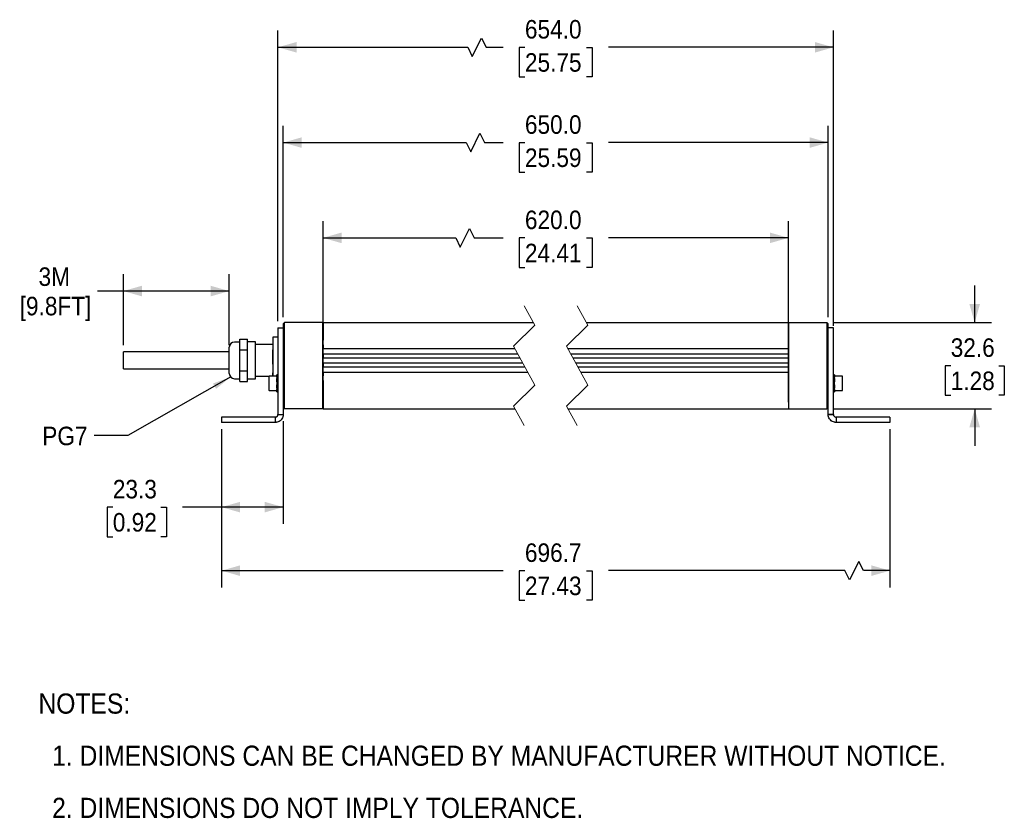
# Model space of a CAD drawing. Header units: millimetres. Extents: x 11 to 864, y 0 to 523.
# Tile 1 of 4: x 11 to 383, y 23 to 325. Entities that reach past the tile are written whole.
import ezdxf

# ---------------------------------------------------------------- set-up
doc = ezdxf.new("R2010")
doc.units = ezdxf.units.MM
doc.header["$LTSCALE"] = 2
doc.linetypes.add('SLD-Dashed', pattern=[5.08, 2.54, 2.54])
doc.linetypes.add('SLD-Solid', pattern=[0])
doc.layers.add('DIMENSIONS', color=140, linetype='SLD-Solid', lineweight=25)
doc.layers.add('TEXT', color=140, linetype='SLD-Solid', lineweight=25)
doc.styles.add('SLDTEXTSTYLE0', font='GOTHIC.TTF', dxfattribs={"width": 0.913})
doc.styles.get("Standard").update_dxf_attribs({"font": 'GOTHIC.TTF'})
doc.dimstyles.new('SLDDIMSTYLE0', dxfattribs={"dimtxt": 7, "dimasz": 7, "dimexe": 0, "dimexo": 0.0625, "dimgap": 1.75, "dimtad": 0, "dimtih": 1, "dimtoh": 1, "dimdec": 1, "dimrnd": 1e-09, "dimzin": 4, "dimdsep": 46, "dimtxsty": 'SLDTEXTSTYLE0', "dimsah": 1, "dimcen": 0.09, "dimadec": 0, "dimazin": 1, "dimtfac": 1, "dimtdec": 1, "dimtofl": 0, "dimtmove": 0, "dimatfit": 3, "dimfxl": 0, "dimfrac": 2, "dimtolj": 1, "dimtzin": 12, "dimarcsym": 0})
doc.dimstyles.new('SLDDIMSTYLE1', dxfattribs={"dimtxt": 7, "dimasz": 7, "dimexe": 0, "dimexo": 0.0625, "dimgap": 1.75, "dimtad": 0, "dimtih": 1, "dimtoh": 1, "dimdec": 1, "dimrnd": 1e-09, "dimzin": 12, "dimdsep": 46, "dimtxsty": 'SLDTEXTSTYLE0', "dimsah": 1, "dimcen": 0.09, "dimadec": 0, "dimazin": 3, "dimtfac": 1, "dimtdec": 1, "dimtofl": 0, "dimtmove": 0, "dimatfit": 3, "dimfxl": 0, "dimfrac": 2, "dimtolj": 1, "dimtzin": 12, "dimarcsym": 0})
doc.dimstyles.new('SLDDIMSTYLE2', dxfattribs={"dimtxt": 7, "dimasz": 7, "dimexe": 0, "dimexo": 0.0625, "dimgap": 1.75, "dimtad": 0, "dimtih": 1, "dimtoh": 1, "dimdec": 1, "dimrnd": 1e-09, "dimzin": 12, "dimdsep": 46, "dimtxsty": 'SLDTEXTSTYLE0', "dimsah": 1, "dimcen": 0.09, "dimadec": 0, "dimazin": 3, "dimtfac": 1, "dimtdec": 1, "dimtmove": 0, "dimatfit": 0, "dimfxl": 0, "dimfrac": 2, "dimtolj": 1, "dimtzin": 12, "dimarcsym": 0})
doc.dimstyles.new('SLDDIMSTYLE3', dxfattribs={"dimtxt": 0.18, "dimasz": 7, "dimexe": 0, "dimexo": 0.0625, "dimgap": 0, "dimtad": 0, "dimtih": 1, "dimtoh": 1, "dimdec": 0, "dimrnd": 1e-09, "dimzin": 0, "dimdsep": 46, "dimtxsty": 'Standard', "dimsah": 1, "dimcen": 0.09, "dimadec": 0, "dimazin": 0, "dimtfac": 7, "dimtdec": 0, "dimtofl": 0, "dimtmove": 0, "dimatfit": 3, "dimfxl": 0, "dimfrac": 2, "dimtolj": 1, "dimtzin": 0, "dimarcsym": 0})

# ---------------------------------------------------------------- blocks, each defined once
blk = doc.blocks.new('SW_NOTE_0_2')
at = {"layer": 'TEXT', "color": 0, "char_height": 7.62, "attachment_point": 1, "style": 'SLDTEXTSTYLE0'}
for s, insert in [('NOTES:', (0, 9.73)), ('  1. DIMENSIONS CAN BE CHANGED BY MANUFACTURER WITHOUT NOTICE.', (0, -9.97)), ('  2. DIMENSIONS DO NOT IMPLY TOLERANCE.', (0, -29.68))]:
    blk.add_mtext(s, dxfattribs=dict(at, insert=insert))
blk = doc.blocks.new('_D')
at = {"layer": 'DIMENSIONS'}
for p, q in [((125.98, 180.78), (125.98, 249.16)), ((301.76, 180.78), (301.76, 249.16)), ((177.84, 239.31), (181.34, 246.31)), ((181.34, 246.31), (183.09, 242.81)), ((125.98, 242.81), (176.09, 242.81)), ((176.09, 242.81), (177.84, 239.31)), ((183.09, 242.81), (193.96, 242.81)), ((202.24, 242.76), (200.1, 242.76)), ((200.1, 242.76), (200.1, 231.65)), ((225.51, 242.76), (227.64, 242.76)), ((227.64, 242.76), (227.64, 231.65)), ((301.76, 242.81), (233.78, 242.81)), ((200.1, 231.65), (202.24, 231.65)), ((227.64, 231.65), (225.51, 231.65))]:
    blk.add_line(p, q, dxfattribs=at)
for points in [[(125.98, 242.81), (132.98, 240.81), (132.98, 244.81)], [(301.76, 242.81), (294.76, 244.81), (294.76, 240.81)]]:
    blk.add_solid(points, dxfattribs=at)
at = {"layer": 'DIMENSIONS', "char_height": 7, "attachment_point": 1, "style": 'SLDTEXTSTYLE0'}
for s, insert in [('620.0', (202.24, 253.12)), ('24.41', (202.24, 240.59))]:
    blk.add_mtext(s, dxfattribs=dict(at, insert=insert))
blk = doc.blocks.new('_D_1')
at = {"layer": 'DIMENSIONS'}
for p, q in [((110.98, 212.85), (110.98, 285.16)), ((316.76, 212.85), (316.76, 285.16)), ((181.76, 275.31), (185.26, 282.31)), ((185.26, 282.31), (187.01, 278.81)), ((110.98, 278.81), (180.01, 278.81)), ((180.01, 278.81), (181.76, 275.31)), ((187.01, 278.81), (193.96, 278.81)), ((202.24, 278.76), (200.1, 278.76)), ((200.1, 278.76), (200.1, 267.65)), ((225.51, 278.76), (227.64, 278.76)), ((227.64, 278.76), (227.64, 267.65)), ((316.76, 278.81), (233.78, 278.81)), ((200.1, 267.65), (202.24, 267.65)), ((227.64, 267.65), (225.51, 267.65))]:
    blk.add_line(p, q, dxfattribs=at)
for points in [[(110.98, 278.81), (117.98, 276.81), (117.98, 280.81)], [(316.76, 278.81), (309.76, 280.81), (309.76, 276.81)]]:
    blk.add_solid(points, dxfattribs=at)
at = {"layer": 'DIMENSIONS', "char_height": 7, "attachment_point": 1, "style": 'SLDTEXTSTYLE0'}
for s, insert in [('650.0', (202.24, 289.12)), ('25.59', (202.24, 276.59))]:
    blk.add_mtext(s, dxfattribs=dict(at, insert=insert))
blk = doc.blocks.new('_D_2')
at = {"layer": 'DIMENSIONS'}
for p, q in [((110.98, 173.54), (110.98, 134.72)), ((87.65, 170.54), (87.65, 134.72)), ((46.6, 141.01), (44.46, 141.01)), ((44.46, 141.01), (44.46, 129.9)), ((64.7, 141.01), (66.83, 141.01)), ((66.83, 141.01), (66.83, 129.9)), ((87.65, 141.07), (72.97, 141.07)), ((110.98, 141.07), (87.65, 141.07)), ((44.46, 129.9), (46.6, 129.9)), ((66.83, 129.9), (64.7, 129.9))]:
    blk.add_line(p, q, dxfattribs=at)
for points in [[(87.65, 141.07), (94.65, 139.07), (94.65, 143.07)], [(110.98, 141.07), (103.98, 143.07), (103.98, 139.07)]]:
    blk.add_solid(points, dxfattribs=at)
at = {"layer": 'DIMENSIONS', "char_height": 7, "attachment_point": 1, "style": 'SLDTEXTSTYLE0'}
for s, insert in [('23.3', (46.6, 151.37)), ('0.92', (46.6, 138.84))]:
    blk.add_mtext(s, dxfattribs=dict(at, insert=insert))
blk = doc.blocks.new('_D_3')
at = {"layer": 'DIMENSIONS'}
for p, q in [((372.1, 210.81), (372.1, 224.81)), ((318.8, 210.81), (378.45, 210.81)), ((363.04, 194.47), (360.91, 194.47)), ((360.91, 194.47), (360.91, 183.36)), ((381.15, 194.47), (383.28, 194.47)), ((383.28, 194.47), (383.28, 183.36)), ((360.91, 183.36), (363.04, 183.36)), ((383.28, 183.36), (381.15, 183.36)), ((318.8, 178.24), (378.45, 178.24)), ((372.1, 178.24), (372.1, 164.24))]:
    blk.add_line(p, q, dxfattribs=at)
for points in [[(372.1, 210.81), (374.1, 217.81), (370.1, 217.81)], [(372.1, 178.24), (370.1, 171.24), (374.1, 171.24)]]:
    blk.add_solid(points, dxfattribs=at)
at = {"layer": 'DIMENSIONS', "char_height": 7, "attachment_point": 1, "style": 'SLDTEXTSTYLE0'}
for s, insert in [('32.6', (363.04, 204.84)), ('1.28', (363.04, 192.3))]:
    blk.add_mtext(s, dxfattribs=dict(at, insert=insert))
blk = doc.blocks.new('_D_4')
at = {"layer": 'DIMENSIONS'}
for p, q in [((108.98, 211.35), (108.98, 321.16)), ((318.76, 209.62), (318.76, 321.16)), ((182.37, 311.31), (185.87, 318.31)), ((185.87, 318.31), (187.62, 314.81)), ((108.98, 314.81), (180.62, 314.81)), ((180.62, 314.81), (182.37, 311.31)), ((187.62, 314.81), (193.96, 314.81)), ((202.24, 314.76), (200.1, 314.76)), ((200.1, 314.76), (200.1, 303.65)), ((225.51, 314.76), (227.64, 314.76)), ((227.64, 314.76), (227.64, 303.65)), ((318.76, 314.81), (233.78, 314.81)), ((200.1, 303.65), (202.24, 303.65)), ((227.64, 303.65), (225.51, 303.65))]:
    blk.add_line(p, q, dxfattribs=at)
for points in [[(108.98, 314.81), (115.98, 312.81), (115.98, 316.81)], [(318.76, 314.81), (311.76, 316.81), (311.76, 312.81)]]:
    blk.add_solid(points, dxfattribs=at)
at = {"layer": 'DIMENSIONS', "char_height": 7, "attachment_point": 1, "style": 'SLDTEXTSTYLE0'}
for s, insert in [('654.0', (202.24, 325.12)), ('25.75', (202.24, 312.59))]:
    blk.add_mtext(s, dxfattribs=dict(at, insert=insert))
blk = doc.blocks.new('_D_5')
at = {"layer": 'DIMENSIONS'}
for p, q in [((50.58, 202.27), (50.58, 229.06)), ((90.58, 202.27), (90.58, 229.06)), ((50.58, 222.71), (40.83, 222.71)), ((90.58, 222.71), (50.58, 222.71))]:
    blk.add_line(p, q, dxfattribs=at)
for points in [[(50.58, 222.71), (57.58, 220.71), (57.58, 224.71)], [(90.58, 222.71), (83.58, 224.71), (83.58, 220.71)]]:
    blk.add_solid(points, dxfattribs=at)
at = {"layer": 'DIMENSIONS', "char_height": 7, "attachment_point": 1, "style": 'SLDTEXTSTYLE0'}
for s, insert in [('3M', (18.55, 231.65)), ('[9.8FT]', (11.43, 220.54))]:
    blk.add_mtext(s, dxfattribs=dict(at, insert=insert))
blk = doc.blocks.new('_D_6')
at = {"layer": 'DIMENSIONS'}
for p, q in [((87.65, 170.54), (87.65, 110.72)), ((340.1, 170.54), (340.1, 110.72)), ((328.31, 120.57), (324.81, 113.57)), ((330.06, 117.07), (328.31, 120.57)), ((87.65, 117.07), (193.96, 117.07)), ((202.24, 117.01), (200.1, 117.01)), ((200.1, 117.01), (200.1, 105.9)), ((225.51, 117.01), (227.64, 117.01)), ((227.64, 117.01), (227.64, 105.9)), ((323.06, 117.07), (233.78, 117.07)), ((324.81, 113.57), (323.06, 117.07)), ((340.1, 117.07), (330.06, 117.07)), ((200.1, 105.9), (202.24, 105.9)), ((227.64, 105.9), (225.51, 105.9))]:
    blk.add_line(p, q, dxfattribs=at)
for points in [[(87.65, 117.07), (94.65, 115.07), (94.65, 119.07)], [(340.1, 117.07), (333.1, 119.07), (333.1, 115.07)]]:
    blk.add_solid(points, dxfattribs=at)
at = {"layer": 'DIMENSIONS', "char_height": 7, "attachment_point": 1, "style": 'SLDTEXTSTYLE0'}
for s, insert in [('696.7', (202.24, 127.37)), ('27.43', (202.24, 114.84))]:
    blk.add_mtext(s, dxfattribs=dict(at, insert=insert))

msp = doc.modelspace()

# ---------------------------------------------------------------- linework, layer by layer
at = {"color": 7, "linetype": 'SLD-Dashed', "lineweight": 18}
for p, q in [((201.95, 217.16), (205.95, 209.84)), ((221.95, 217.16), (225.95, 209.84)), ((205.95, 209.84), (197.95, 201.84)), ((225.95, 209.84), (217.95, 201.84)), ((197.95, 201.84), (205.95, 187.21)), ((217.95, 201.84), (225.95, 187.21)), ((205.95, 187.21), (197.95, 179.21)), ((225.95, 187.21), (217.95, 179.21)), ((197.95, 179.21), (201.95, 171.89)), ((217.95, 179.21), (221.95, 171.89))]:
    msp.add_line(p, q, dxfattribs=at)
for p, q in [((108.98, 208.81), (110.98, 208.81)), ((108.98, 208.81), (108.98, 207.08)), ((110.98, 210.31), (111.48, 210.81)), ((110.98, 210.31), (110.98, 210.11)), ((110.98, 210.11), (110.98, 209.88)), ((110.98, 209.88), (110.98, 208.9)), ((110.98, 208.9), (110.98, 203.57)), ((111.48, 210.11), (111.48, 210.81)), ((125.78, 210.81), (111.48, 210.81)), ((111.48, 209.88), (111.48, 210.11)), ((111.48, 209.04), (111.48, 209.88)), ((111.48, 203.71), (111.48, 209.04)), ((125.78, 210.81), (125.78, 210.11)), ((125.98, 210.61), (125.78, 210.81)), ((125.78, 210.11), (125.78, 209.88)), ((125.78, 209.88), (125.78, 209.04)), ((125.78, 209.04), (125.78, 203.71)), ((125.98, 210.81), (205.42, 210.81)), ((125.98, 210.81), (125.98, 210.11)), ((125.98, 210.11), (125.98, 209.49)), ((125.98, 209.49), (125.98, 209.41)), ((125.98, 209.41), (125.98, 204.42)), ((225.42, 210.81), (301.76, 210.81)), ((301.76, 210.81), (301.76, 210.11)), ((301.76, 210.61), (301.96, 210.81)), ((301.76, 210.11), (301.76, 209.49)), ((301.76, 209.41), (301.76, 209.49)), ((301.76, 209.41), (301.76, 204.42)), ((301.96, 210.11), (301.96, 210.81)), ((301.96, 210.81), (316.26, 210.81)), ((301.96, 209.88), (301.96, 210.11)), ((301.96, 209.04), (301.96, 209.88)), ((301.96, 203.71), (301.96, 209.04)), ((316.26, 210.81), (316.26, 210.11)), ((316.26, 210.81), (316.76, 210.31)), ((316.26, 210.11), (316.26, 209.88)), ((316.26, 209.88), (316.26, 209.04)), ((316.26, 209.04), (316.26, 203.71)), ((316.76, 210.11), (316.76, 210.31)), ((316.76, 209.88), (316.76, 210.11)), ((316.76, 208.9), (316.76, 209.88)), ((316.76, 203.57), (316.76, 208.9)), ((318.76, 208.81), (316.76, 208.81)), ((318.76, 207.08), (318.76, 208.81)), ((94.58, 202.53), (94.58, 204.53)), ((94.58, 204.53), (97.48, 204.53)), ((97.48, 203.03), (97.48, 204.53)), ((106.98, 205.25), (106.98, 203.22)), ((108.97, 205.26), (106.99, 205.26)), ((108.98, 207.08), (108.98, 195.52)), ((318.76, 195.52), (318.76, 207.08)), ((90.58, 191.6), (90.58, 201.46)), ((94.58, 203.46), (92.58, 203.46)), ((94.58, 200.53), (94.58, 202.53)), ((100.48, 203.53), (97.48, 203.53)), ((97.48, 202.03), (97.48, 203.03)), ((97.48, 200.53), (97.48, 202.03)), ((100.48, 196.53), (100.48, 203.53)), ((106.98, 202.53), (100.48, 202.53)), ((106.98, 203.22), (106.98, 200.53)), ((110.98, 203.57), (110.98, 203.33)), ((110.98, 203.33), (110.98, 195.6)), ((111.48, 203.5), (111.48, 203.71)), ((111.48, 178.49), (111.48, 203.5)), ((125.78, 203.71), (125.78, 203.5)), ((125.78, 203.5), (125.78, 178.49)), ((125.98, 204.42), (125.98, 204.16)), ((125.98, 204.16), (125.98, 204.13)), ((125.98, 203.65), (125.98, 204.13)), ((125.98, 203.43), (125.98, 203.65)), ((125.98, 202.21), (125.98, 203.43)), ((125.98, 202.37), (125.98, 202.19)), ((125.98, 202.37), (125.98, 202.37)), ((125.98, 202.19), (125.98, 201.31)), ((125.98, 201.31), (125.98, 201.02)), ((125.98, 201), (198.41, 201)), ((125.98, 198.96), (125.98, 201)), ((218.41, 201), (301.76, 201)), ((301.76, 204.42), (301.76, 204.16)), ((301.76, 204.13), (301.76, 204.16)), ((301.76, 204.13), (301.76, 203.65)), ((301.76, 203.65), (301.76, 203.43)), ((301.76, 203.43), (301.76, 202.21)), ((301.76, 202.37), (301.76, 202.19)), ((301.76, 202.37), (301.76, 202.37)), ((301.76, 202.19), (301.76, 201.31)), ((301.76, 201.31), (301.76, 201.02)), ((301.76, 201), (301.76, 198.96)), ((301.96, 203.5), (301.96, 203.71)), ((301.96, 178.49), (301.96, 203.5)), ((316.26, 203.71), (316.26, 203.5)), ((316.26, 203.5), (316.26, 178.49)), ((316.76, 203.33), (316.76, 203.57)), ((316.76, 195.52), (316.76, 203.33)), ((90.58, 199.73), (50.58, 199.73)), ((50.58, 196.53), (50.58, 199.73)), ((94.58, 196.53), (94.58, 200.53)), ((94.58, 200.53), (97.48, 200.53)), ((97.48, 197.53), (97.48, 200.53)), ((97.48, 195.53), (97.48, 197.53)), ((106.98, 200.53), (106.98, 195.11)), ((106.99, 195.11), (106.99, 200.54)), ((108.97, 200.54), (108.97, 195.11)), ((125.98, 199), (199.51, 199)), ((125.98, 199), (125.98, 198.78)), ((125.98, 198.78), (125.98, 197.79)), ((125.98, 197.79), (125.98, 197.54)), ((125.98, 197.53), (200.31, 197.53)), ((125.98, 195.53), (125.98, 197.53)), ((219.51, 199), (301.76, 199)), ((220.31, 197.53), (301.76, 197.53)), ((301.76, 199), (301.76, 198.78)), ((301.76, 198.78), (301.76, 197.79)), ((301.76, 197.79), (301.76, 197.54)), ((301.76, 197.53), (301.76, 195.53)), ((50.58, 193.33), (50.58, 196.53)), ((94.58, 192.53), (94.58, 196.53)), ((97.48, 192.53), (97.48, 195.53)), ((100.48, 189.53), (100.48, 196.53)), ((106.98, 195.11), (106.98, 191.88)), ((108.98, 195.52), (108.98, 193.85)), ((108.98, 193.85), (108.98, 182.33)), ((110.98, 195.6), (110.98, 195.52)), ((110.98, 195.52), (110.98, 193.85)), ((110.98, 193.85), (110.98, 182.33)), ((125.98, 195.53), (201.4, 195.53)), ((125.98, 195.52), (125.98, 195.26)), ((125.98, 195.26), (125.98, 194.28)), ((125.98, 194.28), (125.98, 194.05)), ((125.98, 192.16), (125.98, 194.16)), ((125.98, 194.05), (202.21, 194.05)), ((221.4, 195.53), (301.76, 195.53)), ((222.21, 194.05), (301.76, 194.05)), ((301.76, 195.52), (301.76, 195.26)), ((301.76, 195.26), (301.76, 194.28)), ((301.76, 194.28), (301.76, 194.05)), ((301.76, 194.16), (301.76, 192.16)), ((316.76, 195.52), (316.76, 195.6)), ((316.76, 193.85), (316.76, 195.52)), ((316.76, 182.33), (316.76, 193.85)), ((318.76, 193.85), (318.76, 195.52)), ((318.76, 182.33), (318.76, 193.85)), ((50.58, 193.33), (90.58, 193.33)), ((94.58, 192.53), (97.48, 192.53)), ((94.58, 190.53), (94.58, 192.53)), ((94.58, 188.53), (94.58, 190.53)), ((97.48, 191.03), (97.48, 192.53)), ((97.48, 190.03), (97.48, 191.03)), ((97.48, 188.53), (97.48, 190.03)), ((100.48, 190.53), (105.64, 190.53)), ((105.53, 190.3), (105.53, 185.4)), ((108.53, 190.6), (105.83, 190.6)), ((106.98, 191.88), (106.98, 190.6)), ((106.99, 190.6), (106.99, 191.87)), ((108.98, 191.04), (108.53, 191.04)), ((108.53, 190.55), (108.53, 191.04)), ((108.53, 190.55), (108.98, 190.55)), ((108.53, 190.14), (108.53, 190.55)), ((108.53, 190.14), (108.53, 189.66)), ((108.98, 189.66), (108.53, 189.66)), ((108.53, 188.48), (108.53, 189.66)), ((108.97, 191.87), (108.97, 191.04)), ((125.98, 192.05), (203.3, 192.05)), ((125.98, 192.03), (125.98, 191.74)), ((125.98, 191.74), (125.98, 190.86)), ((125.98, 190.86), (125.98, 190.68)), ((125.98, 190.68), (125.98, 190.68)), ((125.98, 188.94), (125.98, 190.68)), ((223.3, 192.05), (301.76, 192.05)), ((301.76, 192.03), (301.76, 191.74)), ((301.76, 191.74), (301.76, 190.86)), ((301.76, 190.86), (301.76, 190.68)), ((301.76, 190.68), (301.76, 190.68)), ((301.76, 190.68), (301.76, 189.11)), ((319.21, 191.04), (318.76, 191.04)), ((318.76, 190.55), (319.21, 190.55)), ((319.21, 189.66), (318.76, 189.66)), ((319.21, 191.04), (319.21, 190.55)), ((321.91, 190.6), (319.21, 190.6)), ((319.21, 190.55), (319.21, 190.14)), ((319.21, 189.66), (319.21, 190.14)), ((319.21, 189.66), (319.21, 188.48)), ((322.21, 187.85), (322.21, 190.3)), ((92.58, 189.6), (94.58, 189.6)), ((94.58, 188.53), (97.48, 188.53)), ((97.48, 189.53), (100.48, 189.53)), ((108.53, 188.48), (108.98, 188.48)), ((108.53, 188.39), (108.53, 188.48)), ((108.53, 188.34), (108.53, 187.36)), ((108.53, 187.22), (108.53, 187.31)), ((108.98, 187.22), (108.53, 187.22)), ((108.53, 186.04), (108.53, 187.22)), ((108.53, 186.04), (108.98, 186.04)), ((108.53, 186.04), (108.53, 185.56)), ((125.98, 188.97), (125.98, 188.94)), ((125.98, 188.94), (125.98, 188.66)), ((125.98, 188.66), (125.98, 178.49)), ((301.76, 188.94), (301.76, 188.97)), ((301.76, 188.94), (301.76, 188.66)), ((301.76, 188.66), (301.76, 178.49)), ((318.76, 188.48), (319.21, 188.48)), ((319.21, 187.22), (318.76, 187.22)), ((318.76, 186.04), (319.21, 186.04)), ((319.21, 188.48), (319.21, 188.39)), ((319.21, 187.85), (319.21, 188.34)), ((319.21, 187.36), (319.21, 187.85)), ((319.21, 187.31), (319.21, 187.22)), ((319.21, 187.22), (319.21, 186.04)), ((319.21, 185.56), (319.21, 186.04)), ((322.21, 185.4), (322.21, 187.85)), ((105.83, 185.1), (108.53, 185.1)), ((108.53, 185.15), (108.53, 185.56)), ((108.98, 185.15), (108.53, 185.15)), ((108.53, 184.66), (108.53, 185.15)), ((108.53, 184.66), (108.98, 184.66)), ((108.98, 182.33), (108.98, 177.64)), ((110.98, 182.33), (110.98, 177.64)), ((316.76, 177.64), (316.76, 182.33)), ((319.21, 185.15), (318.76, 185.15)), ((318.76, 184.66), (319.21, 184.66)), ((318.76, 177.64), (318.76, 182.33)), ((319.21, 185.56), (319.21, 185.15)), ((319.21, 185.15), (319.21, 184.66)), ((319.21, 185.1), (321.91, 185.1)), ((111.48, 178.24), (110.98, 178.74)), ((316.26, 178.24), (316.76, 178.74)), ((87.65, 175.08), (87.65, 173.08)), ((90.5, 175.08), (87.65, 175.08)), ((107.83, 175.08), (90.5, 175.08)), ((107.98, 175.08), (107.83, 175.08)), ((107.98, 174.2), (107.98, 175.08)), ((108.98, 177.64), (108.98, 177.13)), ((108.98, 177.13), (108.98, 176.08)), ((108.98, 176.08), (110.98, 176.08)), ((108.98, 176.07), (110.98, 176.06)), ((110.98, 177.64), (110.98, 177.13)), ((110.98, 177.13), (110.98, 176.08)), ((111.48, 178.24), (111.48, 178.49)), ((125.78, 178.24), (111.48, 178.24)), ((125.78, 178.49), (125.78, 178.24)), ((125.98, 178.44), (125.78, 178.24)), ((125.98, 178.49), (125.98, 178.24)), ((125.98, 178.24), (198.48, 178.24)), ((218.48, 178.24), (301.76, 178.24)), ((301.76, 178.49), (301.76, 178.24)), ((301.76, 178.44), (301.96, 178.24)), ((301.96, 178.24), (301.96, 178.49)), ((301.96, 178.24), (316.26, 178.24)), ((316.26, 178.49), (316.26, 178.24)), ((316.76, 177.13), (316.76, 177.64)), ((316.76, 176.08), (316.76, 177.13)), ((316.76, 176.08), (318.76, 176.08)), ((316.76, 176.06), (316.76, 176.08)), ((318.76, 176.07), (316.76, 176.06)), ((318.76, 177.13), (318.76, 177.64)), ((318.76, 176.08), (318.76, 177.13)), ((319.92, 175.08), (319.76, 175.08)), ((319.76, 175.08), (319.76, 174.2)), ((337.25, 175.08), (319.92, 175.08)), ((340.1, 175.08), (337.25, 175.08)), ((340.1, 175.08), (340.1, 173.08)), ((90.5, 173.08), (87.65, 173.08)), ((107.83, 173.08), (90.5, 173.08)), ((107.98, 173.08), (107.83, 173.08)), ((107.98, 173.08), (107.98, 174.2)), ((319.76, 174.2), (319.76, 173.08)), ((319.92, 173.08), (319.76, 173.08)), ((337.25, 173.08), (319.92, 173.08)), ((340.1, 173.08), (337.25, 173.08))]:
    msp.add_line(p, q)
for centre, radius, start, end in [((106.99, 205.25), 0.00999, 90.0125, 180.0836), ((108.97, 205.25), 0.00999, 359.9165, 90.1581), ((92.58, 201.46), 2, 90.0003, 179.9996), ((92.58, 191.6), 2, 180.0004, 269.9997), ((105.83, 190.3), 0.3, 89.9984, 180.0035), ((321.91, 190.3), 0.3, 359.9965, 90.0016), ((105.83, 185.4), 0.3, 179.9965, 270.0016), ((321.91, 185.4), 0.3, 269.9984, 0.0035)]:
    msp.add_arc(centre, radius, start, end)
for points, knots in [([(107.98, 175.08), (108.01, 175.08), (108.05, 175.08), (108.11, 175.09), (108.16, 175.1), (108.18, 175.1), (108.2, 175.1)], [0, 0, 0, 0, 0.3322658, 0.6164308, 0.8483329, 1, 1, 1, 1]), ([(108.2, 175.1), (108.27, 175.13), (108.41, 175.17), (108.58, 175.27), (108.72, 175.4), (108.83, 175.54), (108.92, 175.71), (108.95, 175.84), (108.97, 175.92)], [0, 0, 0, 0, 0.200005, 0.354405, 0.513194, 0.666624, 0.81394, 1, 1, 1, 1]), ([(110.94, 175.59), (110.87, 175.31), (110.73, 174.73), (110.19, 173.99), (109.47, 173.41), (108.9, 173.23), (108.62, 173.15)], [0, 0, 0, 0, 0.236358, 0.499067, 0.760031, 1, 1, 1, 1]), ([(108.97, 175.92), (108.97, 175.93), (108.97, 175.95), (108.98, 175.99), (108.98, 176.03), (108.98, 176.06), (108.98, 176.07)], [0, 0, 0, 0, 0.2095246, 0.4271713, 0.6988374, 1, 1, 1, 1]), ([(108.98, 176.07), (108.98, 176.08), (108.98, 176.08), (108.98, 176.08), (108.98, 176.08)], [0, 0, 0, 0, 0.560152, 1, 1, 1, 1]), ([(110.98, 176.06), (110.98, 175.99), (110.98, 175.88), (110.96, 175.74), (110.95, 175.65), (110.94, 175.6), (110.94, 175.59)], [0, 0, 0, 0, 0.4337522, 0.6920145, 0.883094, 1, 1, 1, 1]), ([(110.98, 176.08), (110.98, 176.08), (110.98, 176.07), (110.98, 176.07), (110.98, 176.06)], [0, 0, 0, 0, 0.560012, 1, 1, 1, 1]), ([(316.8, 175.59), (316.8, 175.62), (316.79, 175.69), (316.78, 175.8), (316.77, 175.93), (316.76, 176.02), (316.76, 176.06)], [0, 0, 0, 0, 0.2122794, 0.4419521, 0.7185986, 1, 1, 1, 1]), ([(319.12, 173.15), (318.85, 173.23), (318.27, 173.41), (317.55, 173.99), (317.02, 174.74), (316.87, 175.32), (316.8, 175.59)], [0, 0, 0, 0, 0.2420336, 0.5056084, 0.7656658, 1, 1, 1, 1]), ([(318.76, 176.08), (318.76, 176.08), (318.76, 176.08), (318.76, 176.08), (318.76, 176.07)], [0, 0, 0, 0, 0.559803, 1, 1, 1, 1]), ([(318.76, 176.07), (318.76, 176.05), (318.76, 176.01), (318.77, 175.97), (318.77, 175.94), (318.78, 175.92), (318.78, 175.92)], [0, 0, 0, 0, 0.441681, 0.687773, 0.87898, 1, 1, 1, 1]), ([(318.78, 175.92), (318.79, 175.84), (318.82, 175.71), (318.92, 175.54), (319.03, 175.39), (319.17, 175.27), (319.34, 175.16), (319.48, 175.12), (319.55, 175.1)], [0, 0, 0, 0, 0.188772, 0.337252, 0.491937, 0.650985, 0.805393, 1, 1, 1, 1]), ([(319.55, 175.1), (319.57, 175.1), (319.61, 175.09), (319.66, 175.08), (319.72, 175.08), (319.75, 175.08), (319.76, 175.08)], [0, 0, 0, 0, 0.2685241, 0.540298, 0.8048226, 1, 1, 1, 1]), ([(108.62, 173.15), (108.57, 173.14), (108.48, 173.12), (108.32, 173.1), (108.16, 173.08), (108.04, 173.08), (107.98, 173.08)], [0, 0, 0, 0, 0.22928, 0.459411, 0.726402, 1, 1, 1, 1]), ([(319.76, 173.08), (319.67, 173.08), (319.53, 173.09), (319.34, 173.11), (319.22, 173.13), (319.15, 173.14), (319.12, 173.15)], [0, 0, 0, 0, 0.419853, 0.67344, 0.870074, 1, 1, 1, 1])]:
    msp.add_open_spline(points, degree=3, knots=knots)

# ---------------------------------------------------------------- block references
at = {"layer": 'TEXT'}
msp.add_blockref('SW_NOTE_0_2', (18.52, 60.93), dxfattribs=at)

# ---------------------------------------------------------------- texts
at = {"layer": 'TEXT', "insert": (19.95, 171.46), "char_height": 7, "attachment_point": 1, "style": 'SLDTEXTSTYLE0'}
msp.add_mtext('PG7', dxfattribs=at)

# ---------------------------------------------------------------- dimensions: what is measured, and where the dimension line sits
at = {"layer": 'DIMENSIONS'}
for base, p1, p2, text, dimstyle, picture, middle in [((318.76, 314.81), (108.98, 208.81), (318.76, 207.08), '654.0', 'SLDDIMSTYLE0', '_D_4', (213.87, 314.81)), ((316.76, 278.81), (110.98, 210.31), (316.76, 210.31), '650.0', 'SLDDIMSTYLE0', '_D_1', (213.87, 278.81)), ((301.76, 242.81), (125.98, 178.24), (301.76, 178.24), '620.0', 'SLDDIMSTYLE0', '_D', (213.87, 242.81)), ((50.58, 222.71), (90.58, 199.73), (50.58, 199.73), '3M\\P[9.8FT]', 'SLDDIMSTYLE1', '_D_5', (25.42, 222.71)), ((87.65, 117.07), (340.1, 173.08), (87.65, 173.08), '696.7', 'SLDDIMSTYLE1', '_D_6', (213.87, 117.07))]:
    dim = msp.add_linear_dim(base=base, p1=p1, p2=p2, text=text, dimstyle=dimstyle, dxfattribs=at)
    dim.commit()
    dim.dimension.update_dxf_attribs({"geometry": picture, "text_midpoint": middle, "dimtype": 160})
dim = msp.add_linear_dim(base=(372.1, 178.24), p1=(316.26, 210.81), p2=(316.26, 178.24), angle=90, dimstyle='SLDDIMSTYLE2', dxfattribs=at)
dim.commit()
dim.dimension.update_dxf_attribs({"geometry": '_D_3', "text_midpoint": (372.1, 194.53), "dimtype": 160})
dim = msp.add_linear_dim(base=(87.65, 141.07), p1=(110.98, 176.08), p2=(87.65, 173.08), dimstyle='SLDDIMSTYLE1', dxfattribs=at)
dim.commit()
dim.dimension.update_dxf_attribs({"geometry": '_D_2', "text_midpoint": (55.65, 141.07), "dimtype": 160})

# ---------------------------------------------------------------- leaders
at = {"layer": 'TEXT'}
msp.add_leader([(91.11, 190.25), (52.32, 168.14), (39.62, 168.14)], dimstyle='SLDDIMSTYLE3', dxfattribs=at)

doc.saveas('drawing.dxf')
